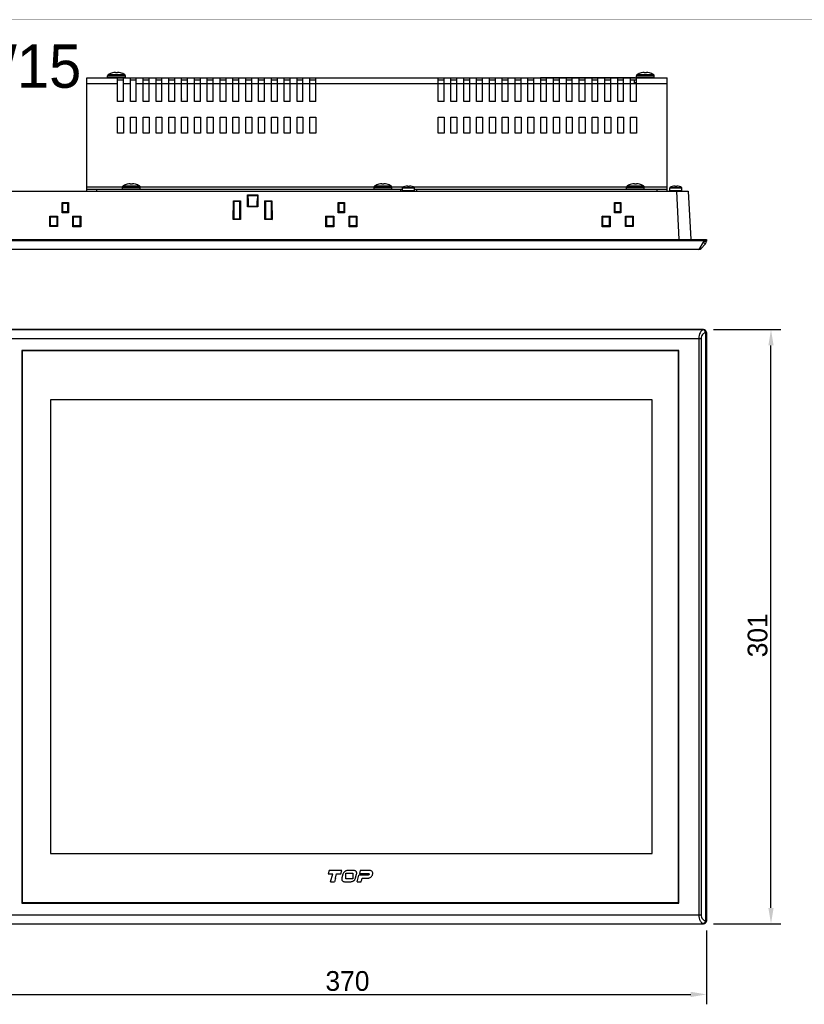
# Model space of a CAD drawing. Header units: millimetres. Extents: x 0 to 1189, y 0 to 841.
# Tile 18 of 50: x 200 to 598, y 342 to 841. Entities that reach past the tile are written whole.
import ezdxf

# ---------------------------------------------------------------- set-up
doc = ezdxf.new("R2010")
doc.units = ezdxf.units.MM
doc.header["$LTSCALE"] = 65.395
doc.header["$PDMODE"] = 3
doc.header["$PDSIZE"] = 0.01
doc.layers.get('0').update_dxf_attribs({"linetype": 'CONTINUOUS'})
doc.layers.get('Defpoints').update_dxf_attribs({"linetype": 'CONTINUOUS'})
for name, color, linetype in [('00_TOPPPC12-FORMAT', 7, 'CONTINUOUS'), ('COVER-REAR_CASE_PC-SHAPE', 7, 'CONTINUOUS'), ('FRONT_CASE_15_DM-SHAPE', 7, 'CONTINUOUS'), ('FRONT_SHEET-15_P-SHAPE', 7, 'CONTINUOUS'), ('HEATSINK_1960062041T001_5-SHAPE', 7, 'CONTINUOUS'), ('HEATSINK_1960062791T001_5-SHAPE', 7, 'CONTINUOUS'), ('LCD_GUIDE-PC_AC150XA01-X0-SHAPE', 7, 'CONTINUOUS'), ('M3X8-SHAPE', 7, 'CONTINUOUS'), ('PRODUCT_LABEL_RX-SHAPE', 7, 'CONTINUOUS'), ('REAR_CASE-PC_15-SHAPE', 7, 'CONTINUOUS'), ('SCREW_M4X8_MUSH_2-SHAPE', 7, 'CONTINUOUS')]:
    doc.layers.add(name, color=color, linetype=linetype)
doc.styles.get("Standard").update_dxf_attribs({"font": 'gothic.ttf'})
doc.dimstyles.new('WALL', dxfattribs={"dimtxt": 10, "dimasz": 8, "dimexe": 5, "dimexo": 5, "dimgap": 1.5, "dimtad": 1, "dimtoh": 1, "dimdsep": 46, "dimtxsty": 'STANDARD', "dimcen": 0, "dimadec": 0, "dimazin": 0, "dimtp": 0.001, "dimtm": 0.001, "dimtfac": 1, "dimtofl": 0, "dimtmove": 0, "dimatfit": 3, "dimfxl": 1, "dimtolj": 1, "dimarcsym": 0})

# ---------------------------------------------------------------- blocks, each defined once
blk = doc.blocks.new('*D33')
at = {"color": 0, "lineweight": -2}
for p, q in [((178.54, 379.54), (178.54, 342.22)), ((548.54, 379.54), (548.54, 342.22)), ((186.54, 347.22), (540.54, 347.22))]:
    blk.add_line(p, q, dxfattribs=at)
at = {"color": 0}
for points in [[(186.54, 348.55), (186.54, 345.88), (178.54, 347.22)], [(540.54, 348.55), (540.54, 345.88), (548.54, 347.22)]]:
    blk.add_solid(points, dxfattribs=at)
at = {"layer": 'Defpoints', "color": 0}
for p in [(178.54, 384.54), (548.54, 384.54), (548.54, 347.22)]:
    blk.add_point(p, dxfattribs=at)
at = {"color": 0, "insert": (366.59, 353.97), "char_height": 10, "attachment_point": 5}
blk.add_mtext('\\A1;370', dxfattribs=at)
blk = doc.blocks.new('*D34')
at = {"color": 0, "lineweight": -2}
for p, q in [((552.04, 684.05), (586.24, 684.05)), ((581.24, 391.05), (581.24, 676.05)), ((552.04, 383.05), (586.24, 383.05))]:
    blk.add_line(p, q, dxfattribs=at)
at = {"color": 0}
for points in [[(579.9, 676.05), (582.57, 676.05), (581.24, 684.05)], [(579.9, 391.05), (582.57, 391.05), (581.24, 383.05)]]:
    blk.add_solid(points, dxfattribs=at)
at = {"layer": 'Defpoints', "color": 0}
for p in [(547.04, 684.05), (581.24, 684.05), (547.04, 383.05)]:
    blk.add_point(p, dxfattribs=at)
at = {"color": 0, "insert": (574.48, 529.2), "char_height": 10, "attachment_point": 5, "rotation": 90}
blk.add_mtext('\\A1;301', dxfattribs=at)

msp = doc.modelspace()

# ---------------------------------------------------------------- linework, layer by layer
at = {"layer": '00_TOPPPC12-FORMAT', "color": 7, "linetype": 'Continuous', "const_width": 0.2}
msp.add_lwpolyline([(0, 841), (1189, 841)], dxfattribs=at)
at = {"layer": 'COVER-REAR_CASE_PC-SHAPE', "color": 7, "linetype": 'Continuous'}
for p, q in [((234.542, 755.246), (234.542, 811.646)), ((234.542, 811.646), (528.542, 811.646)), ((250.042, 808.646), (234.542, 808.646)), ((250.042, 799.646), (250.042, 811.646)), ((253.042, 799.646), (253.042, 811.646)), ((256.542, 808.646), (253.042, 808.646)), ((256.542, 799.646), (256.542, 811.646)), ((256.542, 810.646), (259.542, 810.646)), ((259.542, 799.646), (259.542, 811.646)), ((263.042, 808.646), (259.542, 808.646)), ((263.042, 799.646), (263.042, 811.646)), ((263.042, 810.646), (266.042, 810.646)), ((266.042, 808.646), (263.042, 808.646)), ((266.042, 799.646), (266.042, 811.646)), ((269.542, 808.646), (266.042, 808.646)), ((269.542, 799.646), (269.542, 811.646)), ((269.542, 810.646), (272.542, 810.646)), ((272.542, 808.646), (269.542, 808.646)), ((272.542, 799.646), (272.542, 811.646)), ((276.042, 808.646), (272.542, 808.646)), ((276.042, 799.646), (276.042, 811.646)), ((276.042, 810.646), (279.042, 810.646)), ((279.042, 808.646), (276.042, 808.646)), ((279.042, 799.646), (279.042, 811.646)), ((282.542, 808.646), (279.042, 808.646)), ((282.542, 799.646), (282.542, 811.646)), ((282.542, 810.646), (285.542, 810.646)), ((285.542, 808.646), (282.542, 808.646)), ((285.542, 799.646), (285.542, 811.646)), ((289.042, 808.646), (285.542, 808.646)), ((289.042, 799.646), (289.042, 811.646)), ((289.042, 810.646), (292.042, 810.646)), ((292.042, 808.646), (289.042, 808.646)), ((292.042, 799.646), (292.042, 811.646)), ((295.542, 808.646), (292.042, 808.646)), ((295.542, 799.646), (295.542, 811.646)), ((295.542, 810.646), (298.542, 810.646)), ((298.542, 808.646), (295.542, 808.646)), ((298.542, 799.646), (298.542, 811.646)), ((302.042, 808.646), (298.542, 808.646)), ((302.042, 799.646), (302.042, 811.646)), ((302.042, 810.646), (305.042, 810.646)), ((305.042, 808.646), (302.042, 808.646)), ((305.042, 799.646), (305.042, 811.646)), ((308.542, 808.646), (305.042, 808.646)), ((308.542, 799.646), (308.542, 811.646)), ((308.542, 810.646), (311.542, 810.646)), ((311.542, 808.646), (308.542, 808.646)), ((311.542, 799.646), (311.542, 811.646)), ((315.042, 808.646), (311.542, 808.646)), ((315.042, 799.646), (315.042, 811.646)), ((315.042, 810.646), (318.042, 810.646)), ((318.042, 808.646), (315.042, 808.646)), ((318.042, 799.646), (318.042, 811.646)), ((321.542, 808.646), (318.042, 808.646)), ((321.542, 799.646), (321.542, 811.646)), ((321.542, 810.646), (324.542, 810.646)), ((324.542, 808.646), (321.542, 808.646)), ((324.542, 799.646), (324.542, 811.646)), ((328.042, 808.646), (324.542, 808.646)), ((328.042, 799.646), (328.042, 811.646)), ((328.042, 810.646), (331.042, 810.646)), ((331.042, 808.646), (328.042, 808.646)), ((331.042, 799.646), (331.042, 811.646)), ((334.542, 808.646), (331.042, 808.646)), ((334.542, 799.646), (334.542, 811.646)), ((334.542, 810.646), (337.542, 810.646)), ((337.542, 808.646), (334.542, 808.646)), ((337.542, 799.646), (337.542, 811.646)), ((341.042, 808.646), (337.542, 808.646)), ((341.042, 799.646), (341.042, 811.646)), ((341.042, 810.646), (344.042, 810.646)), ((344.042, 808.646), (341.042, 808.646)), ((344.042, 799.646), (344.042, 811.646)), ((347.542, 808.646), (344.042, 808.646)), ((347.542, 799.646), (347.542, 811.646)), ((347.542, 810.646), (350.542, 810.646)), ((350.542, 808.646), (347.542, 808.646)), ((350.542, 799.646), (350.542, 811.646)), ((412.542, 808.646), (350.542, 808.646)), ((412.542, 799.646), (412.542, 811.646)), ((412.542, 810.646), (415.542, 810.646)), ((415.542, 808.646), (412.542, 808.646)), ((415.542, 799.646), (415.542, 811.646)), ((419.042, 808.646), (415.542, 808.646)), ((419.042, 799.646), (419.042, 811.646)), ((419.042, 810.646), (422.042, 810.646)), ((422.042, 808.646), (419.042, 808.646)), ((422.042, 799.646), (422.042, 811.646)), ((425.542, 808.646), (422.042, 808.646)), ((425.542, 799.646), (425.542, 811.646)), ((425.542, 810.646), (428.542, 810.646)), ((428.542, 808.646), (425.542, 808.646)), ((428.542, 799.646), (428.542, 811.646)), ((432.042, 808.646), (428.542, 808.646)), ((432.042, 799.646), (432.042, 811.646)), ((432.042, 810.646), (435.042, 810.646)), ((435.042, 808.646), (432.042, 808.646)), ((435.042, 799.646), (435.042, 811.646)), ((438.542, 808.646), (435.042, 808.646)), ((438.542, 799.646), (438.542, 811.646)), ((438.542, 810.646), (441.542, 810.646)), ((441.542, 808.646), (438.542, 808.646)), ((441.542, 799.646), (441.542, 811.646)), ((445.042, 808.646), (441.542, 808.646)), ((445.042, 799.646), (445.042, 811.646)), ((445.042, 810.646), (448.042, 810.646)), ((448.042, 808.646), (445.042, 808.646)), ((448.042, 799.646), (448.042, 811.646)), ((451.542, 808.646), (448.042, 808.646)), ((451.542, 799.646), (451.542, 811.646)), ((451.542, 810.646), (454.542, 810.646)), ((454.542, 808.646), (451.542, 808.646)), ((454.542, 799.646), (454.542, 811.646)), ((458.042, 808.646), (454.542, 808.646)), ((458.042, 799.646), (458.042, 811.646)), ((458.042, 810.646), (461.042, 810.646)), ((461.042, 808.646), (458.042, 808.646)), ((461.042, 799.646), (461.042, 811.646)), ((464.542, 808.646), (461.042, 808.646)), ((464.542, 799.646), (464.542, 811.646)), ((464.542, 810.646), (467.542, 810.646)), ((467.542, 808.646), (464.542, 808.646)), ((467.542, 799.646), (467.542, 811.646)), ((471.042, 808.646), (467.542, 808.646)), ((471.042, 799.646), (471.042, 811.646)), ((471.042, 810.646), (474.042, 810.646)), ((474.042, 808.646), (471.042, 808.646)), ((474.042, 799.646), (474.042, 811.646)), ((477.542, 808.646), (474.042, 808.646)), ((477.542, 799.646), (477.542, 811.646)), ((477.542, 810.646), (480.542, 810.646)), ((480.542, 808.646), (477.542, 808.646)), ((480.542, 799.646), (480.542, 811.646)), ((484.042, 808.646), (480.542, 808.646)), ((484.042, 799.646), (484.042, 811.646)), ((484.042, 810.646), (487.042, 810.646)), ((487.042, 808.646), (484.042, 808.646)), ((487.042, 799.646), (487.042, 811.646)), ((490.542, 808.646), (487.042, 808.646)), ((490.542, 799.646), (490.542, 811.646)), ((490.542, 810.646), (493.542, 810.646)), ((493.542, 808.646), (490.542, 808.646)), ((493.542, 799.646), (493.542, 811.646)), ((497.042, 808.646), (493.542, 808.646)), ((497.042, 799.646), (497.042, 811.646)), ((497.042, 810.646), (500.042, 810.646)), ((500.042, 808.646), (497.042, 808.646)), ((500.042, 799.646), (500.042, 811.646)), ((503.542, 808.646), (500.042, 808.646)), ((503.542, 799.646), (503.542, 811.646)), ((503.542, 810.646), (506.542, 810.646)), ((506.542, 808.646), (503.542, 808.646)), ((506.542, 799.646), (506.542, 811.646)), ((510.042, 808.646), (506.542, 808.646)), ((510.042, 799.646), (510.042, 811.646)), ((510.042, 810.646), (513.042, 810.646)), ((513.042, 808.646), (510.042, 808.646)), ((513.042, 799.646), (513.042, 811.646)), ((528.542, 808.646), (513.042, 808.646)), ((528.542, 755.246), (528.542, 811.646)), ((253.042, 799.646), (250.042, 799.646)), ((259.542, 799.646), (256.542, 799.646)), ((266.042, 799.646), (263.042, 799.646)), ((272.542, 799.646), (269.542, 799.646)), ((279.042, 799.646), (276.042, 799.646)), ((285.542, 799.646), (282.542, 799.646)), ((292.042, 799.646), (289.042, 799.646)), ((298.542, 799.646), (295.542, 799.646)), ((305.042, 799.646), (302.042, 799.646)), ((311.542, 799.646), (308.542, 799.646)), ((318.042, 799.646), (315.042, 799.646)), ((324.542, 799.646), (321.542, 799.646)), ((331.042, 799.646), (328.042, 799.646)), ((337.542, 799.646), (334.542, 799.646)), ((344.042, 799.646), (341.042, 799.646)), ((350.542, 799.646), (347.542, 799.646)), ((415.542, 799.646), (412.542, 799.646)), ((422.042, 799.646), (419.042, 799.646)), ((428.542, 799.646), (425.542, 799.646)), ((435.042, 799.646), (432.042, 799.646)), ((441.542, 799.646), (438.542, 799.646)), ((448.042, 799.646), (445.042, 799.646)), ((454.542, 799.646), (451.542, 799.646)), ((461.042, 799.646), (458.042, 799.646)), ((467.542, 799.646), (464.542, 799.646)), ((474.042, 799.646), (471.042, 799.646)), ((480.542, 799.646), (477.542, 799.646)), ((487.042, 799.646), (484.042, 799.646)), ((493.542, 799.646), (490.542, 799.646)), ((500.042, 799.646), (497.042, 799.646)), ((506.542, 799.646), (503.542, 799.646)), ((513.042, 799.646), (510.042, 799.646)), ((250.042, 783.646), (250.042, 791.646)), ((250.042, 791.646), (253.042, 791.646)), ((253.042, 791.646), (253.042, 783.646)), ((256.542, 783.646), (256.542, 791.646)), ((256.542, 791.646), (259.542, 791.646)), ((259.542, 791.646), (259.542, 783.646)), ((263.042, 783.646), (263.042, 791.646)), ((263.042, 791.646), (266.042, 791.646)), ((266.042, 791.646), (266.042, 783.646)), ((269.542, 783.646), (269.542, 791.646)), ((269.542, 791.646), (272.542, 791.646)), ((272.542, 791.646), (272.542, 783.646)), ((276.042, 783.646), (276.042, 791.646)), ((276.042, 791.646), (279.042, 791.646)), ((279.042, 791.646), (279.042, 783.646)), ((282.542, 783.646), (282.542, 791.646)), ((282.542, 791.646), (285.542, 791.646)), ((285.542, 791.646), (285.542, 783.646)), ((289.042, 783.646), (289.042, 791.646)), ((289.042, 791.646), (292.042, 791.646)), ((292.042, 791.646), (292.042, 783.646)), ((295.542, 783.646), (295.542, 791.646)), ((295.542, 791.646), (298.542, 791.646)), ((298.542, 791.646), (298.542, 783.646)), ((302.042, 783.646), (302.042, 791.646)), ((302.042, 791.646), (305.042, 791.646)), ((305.042, 791.646), (305.042, 783.646)), ((308.542, 783.646), (308.542, 791.646)), ((308.542, 791.646), (311.542, 791.646)), ((311.542, 791.646), (311.542, 783.646)), ((315.042, 783.646), (315.042, 791.646)), ((315.042, 791.646), (318.042, 791.646)), ((318.042, 791.646), (318.042, 783.646)), ((321.542, 783.646), (321.542, 791.646)), ((321.542, 791.646), (324.542, 791.646)), ((324.542, 791.646), (324.542, 783.646)), ((328.042, 783.646), (328.042, 791.646)), ((328.042, 791.646), (331.042, 791.646)), ((331.042, 791.646), (331.042, 783.646)), ((334.542, 783.646), (334.542, 791.646)), ((334.542, 791.646), (337.542, 791.646)), ((337.542, 791.646), (337.542, 783.646)), ((341.042, 783.646), (341.042, 791.646)), ((341.042, 791.646), (344.042, 791.646)), ((344.042, 791.646), (344.042, 783.646)), ((347.542, 783.646), (347.542, 791.646)), ((347.542, 791.646), (350.542, 791.646)), ((350.542, 791.646), (350.542, 783.646)), ((412.542, 791.646), (415.542, 791.646)), ((412.542, 783.646), (412.542, 791.646)), ((415.542, 791.646), (415.542, 783.646)), ((419.042, 791.646), (422.042, 791.646)), ((419.042, 783.646), (419.042, 791.646)), ((422.042, 791.646), (422.042, 783.646)), ((425.542, 791.646), (428.542, 791.646)), ((425.542, 783.646), (425.542, 791.646)), ((428.542, 791.646), (428.542, 783.646)), ((432.042, 791.646), (435.042, 791.646)), ((432.042, 783.646), (432.042, 791.646)), ((435.042, 791.646), (435.042, 783.646)), ((438.542, 791.646), (441.542, 791.646)), ((438.542, 783.646), (438.542, 791.646)), ((441.542, 791.646), (441.542, 783.646)), ((445.042, 791.646), (448.042, 791.646)), ((445.042, 783.646), (445.042, 791.646)), ((448.042, 791.646), (448.042, 783.646)), ((451.542, 791.646), (454.542, 791.646)), ((451.542, 783.646), (451.542, 791.646)), ((454.542, 791.646), (454.542, 783.646)), ((458.042, 791.646), (461.042, 791.646)), ((458.042, 783.646), (458.042, 791.646)), ((461.042, 791.646), (461.042, 783.646)), ((464.542, 791.646), (467.542, 791.646)), ((464.542, 783.646), (464.542, 791.646)), ((467.542, 791.646), (467.542, 783.646)), ((471.042, 791.646), (474.042, 791.646)), ((471.042, 783.646), (471.042, 791.646)), ((474.042, 791.646), (474.042, 783.646)), ((477.542, 791.646), (480.542, 791.646)), ((477.542, 783.646), (477.542, 791.646)), ((480.542, 791.646), (480.542, 783.646)), ((484.042, 791.646), (487.042, 791.646)), ((484.042, 783.646), (484.042, 791.646)), ((487.042, 791.646), (487.042, 783.646)), ((490.542, 791.646), (493.542, 791.646)), ((490.542, 783.646), (490.542, 791.646)), ((493.542, 791.646), (493.542, 783.646)), ((497.042, 791.646), (500.042, 791.646)), ((497.042, 783.646), (497.042, 791.646)), ((500.042, 791.646), (500.042, 783.646)), ((503.542, 791.646), (506.542, 791.646)), ((503.542, 783.646), (503.542, 791.646)), ((506.542, 791.646), (506.542, 783.646)), ((510.042, 791.646), (513.042, 791.646)), ((510.042, 783.646), (510.042, 791.646)), ((513.042, 791.646), (513.042, 783.646)), ((253.042, 783.646), (250.042, 783.646)), ((259.542, 783.646), (256.542, 783.646)), ((266.042, 783.646), (263.042, 783.646)), ((272.542, 783.646), (269.542, 783.646)), ((279.042, 783.646), (276.042, 783.646)), ((285.542, 783.646), (282.542, 783.646)), ((292.042, 783.646), (289.042, 783.646)), ((298.542, 783.646), (295.542, 783.646)), ((305.042, 783.646), (302.042, 783.646)), ((311.542, 783.646), (308.542, 783.646)), ((318.042, 783.646), (315.042, 783.646)), ((324.542, 783.646), (321.542, 783.646)), ((331.042, 783.646), (328.042, 783.646)), ((337.542, 783.646), (334.542, 783.646)), ((344.042, 783.646), (341.042, 783.646)), ((350.542, 783.646), (347.542, 783.646)), ((415.542, 783.646), (412.542, 783.646)), ((422.042, 783.646), (419.042, 783.646)), ((428.542, 783.646), (425.542, 783.646)), ((435.042, 783.646), (432.042, 783.646)), ((441.542, 783.646), (438.542, 783.646)), ((448.042, 783.646), (445.042, 783.646)), ((454.542, 783.646), (451.542, 783.646)), ((461.042, 783.646), (458.042, 783.646)), ((467.542, 783.646), (464.542, 783.646)), ((474.042, 783.646), (471.042, 783.646)), ((480.542, 783.646), (477.542, 783.646)), ((487.042, 783.646), (484.042, 783.646)), ((493.542, 783.646), (490.542, 783.646)), ((500.042, 783.646), (497.042, 783.646)), ((506.542, 783.646), (503.542, 783.646)), ((513.042, 783.646), (510.042, 783.646)), ((252.542, 756.246), (234.542, 756.246)), ((234.542, 754.246), (234.542, 755.246)), ((234.542, 755.246), (394.542, 755.246)), ((239.542, 754.246), (239.542, 755.246)), ((380.042, 756.246), (261.542, 756.246)), ((394.922, 756.246), (389.042, 756.246)), ((393.542, 755.246), (393.542, 754.246)), ((508.042, 756.246), (400.161, 756.246)), ((400.542, 755.246), (528.542, 755.246)), ((401.542, 755.246), (401.542, 754.246)), ((528.542, 756.246), (517.042, 756.246)), ((523.542, 754.246), (523.542, 755.246)), ((528.542, 754.246), (528.542, 755.246))]:
    msp.add_line(p, q, dxfattribs=at)
at = {"layer": 'FRONT_CASE_15_DM-SHAPE', "color": 7, "linetype": 'Continuous'}
for p, q in [((187.773, 754.146), (539.31, 754.146)), ((533.318, 754.146), (534.602, 729.646)), ((539.31, 754.146), (540.594, 729.646)), ((221.936, 743.314), (221.949, 748.517)), ((222.264, 748.207), (221.949, 748.517)), ((221.949, 748.517), (225.134, 748.517)), ((224.819, 748.207), (225.134, 748.517)), ((225.134, 748.517), (225.147, 743.314)), ((308.733, 739.798), (308.757, 749.403)), ((308.963, 749.2), (308.757, 749.403)), ((308.757, 749.403), (312.327, 749.403)), ((308.941, 739.995), (308.963, 749.2)), ((308.964, 749.185), (308.963, 749.2)), ((309.042, 749.146), (308.964, 749.185)), ((308.964, 749.185), (312.12, 749.185)), ((309.042, 749.146), (309.042, 740.146)), ((312.042, 749.146), (309.042, 749.146)), ((312.042, 749.146), (312.12, 749.185)), ((312.042, 740.146), (312.042, 749.146)), ((312.12, 749.2), (312.327, 749.403)), ((312.12, 749.2), (312.143, 739.995)), ((312.12, 749.2), (312.12, 749.185)), ((312.327, 749.403), (312.35, 739.798)), ((315.899, 746.222), (315.914, 752.3)), ((316.12, 752.097), (315.914, 752.3)), ((315.914, 752.3), (321.17, 752.3)), ((316.106, 746.419), (316.12, 752.097)), ((316.121, 752.082), (316.12, 752.097)), ((316.166, 752.059), (316.121, 752.082)), ((316.121, 752.082), (320.963, 752.082)), ((316.166, 752.059), (316.192, 749.346)), ((316.166, 752.059), (320.917, 752.059)), ((316.192, 749.346), (316.192, 746.546)), ((320.917, 752.059), (320.892, 749.346)), ((320.892, 746.546), (320.892, 749.346)), ((320.917, 752.059), (320.963, 752.082)), ((320.963, 752.097), (321.17, 752.3)), ((320.963, 752.097), (320.977, 746.419)), ((320.963, 752.097), (320.963, 752.082)), ((321.17, 752.3), (321.184, 746.222)), ((324.733, 739.798), (324.757, 749.403)), ((324.963, 749.2), (324.757, 749.403)), ((324.757, 749.403), (328.327, 749.403)), ((324.941, 739.995), (324.963, 749.2)), ((324.964, 749.185), (324.963, 749.2)), ((325.042, 749.146), (324.964, 749.185)), ((324.964, 749.185), (328.12, 749.185)), ((325.042, 749.146), (325.042, 740.146)), ((328.042, 749.146), (325.042, 749.146)), ((328.042, 749.146), (328.12, 749.185)), ((328.042, 740.146), (328.042, 749.146)), ((328.12, 749.2), (328.327, 749.403)), ((328.12, 749.2), (328.143, 739.995)), ((328.12, 749.2), (328.12, 749.185)), ((328.327, 749.403), (328.35, 739.798)), ((361.936, 743.314), (361.949, 748.517)), ((361.949, 748.517), (365.134, 748.517)), ((362.264, 748.207), (361.949, 748.517)), ((364.819, 748.207), (365.134, 748.517)), ((365.134, 748.517), (365.147, 743.314)), ((501.936, 743.314), (501.949, 748.517)), ((501.949, 748.517), (505.134, 748.517)), ((502.264, 748.207), (501.949, 748.517)), ((504.819, 748.207), (505.134, 748.517)), ((505.134, 748.517), (505.147, 743.314)), ((222.23, 743.613), (221.936, 743.314)), ((222.253, 743.614), (222.23, 743.613)), ((224.853, 743.613), (222.23, 743.613)), ((222.253, 743.614), (222.264, 748.207)), ((222.335, 743.736), (222.253, 743.614)), ((222.265, 748.185), (222.264, 748.207)), ((222.335, 748.15), (222.265, 748.185)), ((222.265, 748.185), (224.818, 748.185)), ((222.335, 743.736), (222.335, 748.15)), ((222.335, 748.15), (224.749, 748.15)), ((224.749, 743.736), (222.335, 743.736)), ((224.749, 748.15), (224.818, 748.185)), ((224.749, 748.15), (224.749, 743.736)), ((224.749, 743.736), (224.83, 743.614)), ((224.819, 748.207), (224.818, 748.185)), ((224.819, 748.207), (224.83, 743.614)), ((224.853, 743.613), (224.83, 743.614)), ((224.853, 743.613), (225.147, 743.314)), ((316.091, 746.418), (315.899, 746.222)), ((321.184, 746.222), (315.899, 746.222)), ((316.106, 746.419), (316.091, 746.418)), ((320.992, 746.418), (316.091, 746.418)), ((316.192, 746.546), (316.106, 746.419)), ((316.192, 746.546), (320.892, 746.546)), ((320.892, 746.546), (320.977, 746.419)), ((320.992, 746.418), (320.977, 746.419)), ((320.992, 746.418), (321.184, 746.222)), ((362.23, 743.613), (361.936, 743.314)), ((362.253, 743.614), (362.23, 743.613)), ((364.853, 743.613), (362.23, 743.613)), ((362.253, 743.614), (362.264, 748.207)), ((362.335, 743.736), (362.253, 743.614)), ((362.265, 748.185), (362.264, 748.207)), ((362.265, 748.185), (364.818, 748.185)), ((362.335, 748.15), (362.265, 748.185)), ((362.335, 748.15), (364.749, 748.15)), ((362.335, 743.736), (362.335, 748.15)), ((364.749, 743.736), (362.335, 743.736)), ((364.749, 748.15), (364.818, 748.185)), ((364.749, 748.15), (364.749, 743.736)), ((364.749, 743.736), (364.83, 743.614)), ((364.819, 748.207), (364.818, 748.185)), ((364.819, 748.207), (364.83, 743.614)), ((364.853, 743.613), (364.83, 743.614)), ((364.853, 743.613), (365.147, 743.314)), ((502.23, 743.613), (501.936, 743.314)), ((502.253, 743.614), (502.23, 743.613)), ((504.853, 743.613), (502.23, 743.613)), ((502.253, 743.614), (502.264, 748.207)), ((502.335, 743.736), (502.253, 743.614)), ((502.265, 748.185), (502.264, 748.207)), ((502.265, 748.185), (504.818, 748.185)), ((502.335, 748.15), (502.265, 748.185)), ((502.335, 748.15), (504.749, 748.15)), ((502.335, 743.736), (502.335, 748.15)), ((504.749, 743.736), (502.335, 743.736)), ((504.749, 748.15), (504.818, 748.185)), ((504.749, 748.15), (504.749, 743.736)), ((504.749, 743.736), (504.83, 743.614)), ((504.819, 748.207), (504.818, 748.185)), ((504.819, 748.207), (504.83, 743.614)), ((504.853, 743.613), (504.83, 743.614)), ((504.853, 743.613), (505.147, 743.314)), ((215.776, 736.347), (215.776, 741.579)), ((215.776, 741.579), (216.092, 741.263)), ((215.776, 741.579), (219.608, 741.579)), ((216.092, 736.646), (216.092, 741.263)), ((216.092, 741.246), (219.292, 741.246)), ((219.608, 741.579), (219.292, 741.263)), ((219.292, 741.263), (219.292, 736.646)), ((219.608, 741.579), (219.608, 736.347)), ((225.147, 743.314), (221.936, 743.314)), ((227.369, 736.187), (227.382, 741.626)), ((227.698, 741.316), (227.382, 741.626)), ((227.382, 741.626), (231.401, 741.626)), ((227.686, 736.488), (227.698, 741.316)), ((227.698, 741.293), (227.698, 741.316)), ((227.785, 741.25), (227.698, 741.293)), ((227.698, 741.293), (231.085, 741.293)), ((227.785, 736.636), (227.785, 741.25)), ((227.785, 741.25), (230.999, 741.25)), ((230.999, 741.25), (231.085, 741.293)), ((230.999, 741.25), (230.999, 736.636)), ((231.086, 741.316), (231.085, 741.293)), ((231.086, 741.316), (231.401, 741.626)), ((231.086, 741.316), (231.097, 736.488)), ((231.401, 741.626), (231.414, 736.187)), ((308.926, 739.994), (308.733, 739.798)), ((312.35, 739.798), (308.733, 739.798)), ((308.941, 739.995), (308.926, 739.994)), ((312.158, 739.994), (308.926, 739.994)), ((309.042, 740.146), (308.941, 739.995)), ((309.042, 740.146), (312.042, 740.146)), ((312.042, 740.146), (312.143, 739.995)), ((312.158, 739.994), (312.143, 739.995)), ((312.158, 739.994), (312.35, 739.798)), ((324.926, 739.994), (324.733, 739.798)), ((328.35, 739.798), (324.733, 739.798)), ((324.941, 739.995), (324.926, 739.994)), ((328.158, 739.994), (324.926, 739.994)), ((325.042, 740.146), (324.941, 739.995)), ((325.042, 740.146), (328.042, 740.146)), ((328.042, 740.146), (328.143, 739.995)), ((328.158, 739.994), (328.143, 739.995)), ((328.158, 739.994), (328.35, 739.798)), ((355.669, 736.187), (355.682, 741.626)), ((355.682, 741.626), (359.701, 741.626)), ((355.998, 741.316), (355.682, 741.626)), ((355.986, 736.488), (355.998, 741.316)), ((355.998, 741.293), (355.998, 741.316)), ((355.998, 741.293), (359.385, 741.293)), ((356.085, 741.25), (355.998, 741.293)), ((356.085, 741.25), (359.299, 741.25)), ((356.085, 736.636), (356.085, 741.25)), ((359.299, 741.25), (359.385, 741.293)), ((359.299, 741.25), (359.299, 736.636)), ((359.386, 741.316), (359.385, 741.293)), ((359.386, 741.316), (359.701, 741.626)), ((359.386, 741.316), (359.397, 736.488)), ((359.701, 741.626), (359.714, 736.187)), ((365.147, 743.314), (361.936, 743.314)), ((367.369, 736.187), (367.382, 741.626)), ((367.382, 741.626), (371.401, 741.626)), ((367.698, 741.316), (367.382, 741.626)), ((367.686, 736.488), (367.698, 741.316)), ((367.698, 741.293), (367.698, 741.316)), ((367.698, 741.293), (371.085, 741.293)), ((367.785, 741.25), (367.698, 741.293)), ((367.785, 741.25), (370.999, 741.25)), ((367.785, 736.636), (367.785, 741.25)), ((370.999, 741.25), (371.085, 741.293)), ((370.999, 741.25), (370.999, 736.636)), ((371.086, 741.316), (371.085, 741.293)), ((371.086, 741.316), (371.401, 741.626)), ((371.086, 741.316), (371.097, 736.488)), ((371.401, 741.626), (371.414, 736.187)), ((495.669, 736.187), (495.682, 741.626)), ((495.682, 741.626), (499.701, 741.626)), ((495.998, 741.316), (495.682, 741.626)), ((495.986, 736.488), (495.998, 741.316)), ((495.998, 741.293), (495.998, 741.316)), ((495.998, 741.293), (499.385, 741.293)), ((496.085, 741.25), (495.998, 741.293)), ((496.085, 741.25), (499.299, 741.25)), ((496.085, 736.636), (496.085, 741.25)), ((499.299, 741.25), (499.385, 741.293)), ((499.299, 741.25), (499.299, 736.636)), ((499.386, 741.316), (499.385, 741.293)), ((499.386, 741.316), (499.701, 741.626)), ((499.386, 741.316), (499.397, 736.488)), ((499.701, 741.626), (499.714, 736.187)), ((505.147, 743.314), (501.936, 743.314)), ((507.476, 741.579), (511.308, 741.579)), ((507.476, 741.579), (507.792, 741.263)), ((507.476, 736.347), (507.476, 741.579)), ((507.792, 736.646), (507.792, 741.263)), ((507.792, 741.246), (510.992, 741.246)), ((511.308, 741.579), (510.992, 741.263)), ((510.992, 741.263), (510.992, 736.646)), ((511.308, 741.579), (511.308, 736.347)), ((215.776, 736.347), (216.075, 736.646)), ((219.608, 736.347), (215.776, 736.347)), ((219.308, 736.646), (216.075, 736.646)), ((219.608, 736.347), (219.308, 736.646)), ((227.663, 736.487), (227.369, 736.187)), ((231.414, 736.187), (227.369, 736.187)), ((227.686, 736.488), (227.663, 736.487)), ((231.12, 736.487), (227.663, 736.487)), ((227.785, 736.636), (227.686, 736.488)), ((230.999, 736.636), (227.785, 736.636)), ((230.999, 736.636), (231.097, 736.488)), ((231.12, 736.487), (231.097, 736.488)), ((231.12, 736.487), (231.414, 736.187)), ((355.963, 736.487), (355.669, 736.187)), ((359.714, 736.187), (355.669, 736.187)), ((355.986, 736.488), (355.963, 736.487)), ((359.42, 736.487), (355.963, 736.487)), ((356.085, 736.636), (355.986, 736.488)), ((359.299, 736.636), (356.085, 736.636)), ((359.299, 736.636), (359.397, 736.488)), ((359.42, 736.487), (359.397, 736.488)), ((359.42, 736.487), (359.714, 736.187)), ((367.663, 736.487), (367.369, 736.187)), ((371.414, 736.187), (367.369, 736.187)), ((367.686, 736.488), (367.663, 736.487)), ((371.12, 736.487), (367.663, 736.487)), ((367.785, 736.636), (367.686, 736.488)), ((370.999, 736.636), (367.785, 736.636)), ((370.999, 736.636), (371.097, 736.488)), ((371.12, 736.487), (371.097, 736.488)), ((371.12, 736.487), (371.414, 736.187)), ((495.963, 736.487), (495.669, 736.187)), ((499.714, 736.187), (495.669, 736.187)), ((495.986, 736.488), (495.963, 736.487)), ((499.42, 736.487), (495.963, 736.487)), ((496.085, 736.636), (495.986, 736.488)), ((499.299, 736.636), (496.085, 736.636)), ((499.299, 736.636), (499.397, 736.488)), ((499.42, 736.487), (499.397, 736.488)), ((499.42, 736.487), (499.714, 736.187)), ((507.476, 736.347), (507.775, 736.646)), ((511.308, 736.347), (507.476, 736.347)), ((511.008, 736.646), (507.775, 736.646)), ((511.308, 736.347), (511.008, 736.646)), ((178.542, 729.646), (548.542, 729.646)), ((547.02, 728.989), (180.064, 728.989)), ((547.02, 728.989), (547.015, 728.806)), ((547.043, 729.646), (547.02, 728.989)), ((548.542, 729.646), (548.514, 728.867)), ((544.695, 724.646), (182.388, 724.646)), ((546.889, 728.332), (544.695, 724.646)), ((548.008, 727.605), (545.814, 725.148)), ((547.043, 684.045), (180.041, 684.045)), ((547.02, 684.022), (180.064, 684.022)), ((547.043, 684.045), (547.02, 684.022)), ((181.269, 679.525), (545.814, 679.525)), ((544.695, 679.525), (544.695, 387.565)), ((545.814, 679.525), (545.814, 387.565)), ((548.008, 682.475), (548.008, 384.615)), ((548.514, 682.516), (548.514, 384.574)), ((548.542, 682.546), (548.519, 682.523)), ((548.542, 384.544), (548.542, 682.546)), ((201.542, 673.545), (201.542, 393.545)), ((534.542, 673.545), (201.542, 673.545)), ((534.542, 393.545), (534.542, 673.545)), ((201.542, 393.545), (534.542, 393.545)), ((181.269, 387.565), (545.814, 387.565)), ((548.519, 384.567), (548.542, 384.544)), ((180.041, 383.045), (547.043, 383.045)), ((180.064, 383.068), (547.02, 383.068)), ((547.02, 383.068), (547.043, 383.045))]:
    msp.add_line(p, q, dxfattribs=at)
for centre, radius, start, end in [((546.516, 728.937), 2, 318.24834, 358), ((544.695, 726.146), 1.5, 270, 318.24834), ((547.017, 682.521), 1.501, 0.08378, 89.91622), ((547.017, 384.569), 1.501, 270.08262, 359.91738)]:
    msp.add_arc(centre, radius, start, end, dxfattribs=at)
for centre, major_axis in [((547.041, 682.544), (1.062, 1.062)), ((547.041, 384.546), (1.062, -1.062))]:
    msp.add_ellipse(centre, major_axis=major_axis, ratio=0.9987828, start_param=-0.7847892, end_param=0.7847892, dxfattribs=at)
msp.add_open_spline([(547.015, 728.806), (547.012, 728.642), (546.972, 728.473), (546.889, 728.332)], degree=3, dxfattribs=at)
for points, knots in [([(548.514, 728.867), (548.514, 728.855), (548.462, 728.838), (548.386, 728.824), (548.243, 728.81), (548.061, 728.801), (547.836, 728.795), (547.484, 728.793), (547.206, 728.799), (547.015, 728.806)], [0, 0, 0, 0, 0.0240211, 0.0821319, 0.1746073, 0.2983666, 0.448847, 0.6203807, 1, 1, 1, 1]), ([(548.519, 728.989), (548.519, 728.986), (548.505, 728.983), (548.486, 728.979), (548.449, 728.976), (548.4, 728.973), (548.337, 728.971), (548.229, 728.968), (548.065, 728.967), (547.841, 728.969), (547.586, 728.973), (547.308, 728.98), (547.117, 728.986), (547.02, 728.989)], [0, 0, 0, 0, 0.0058937, 0.0206445, 0.0446611, 0.0777893, 0.1197573, 0.1701629, 0.2943289, 0.4455641, 0.6180861, 0.8052889, 1, 1, 1, 1]), ([(548.008, 727.605), (547.998, 727.594), (547.949, 727.591), (547.824, 727.639), (547.592, 727.777), (547.263, 728.019), (547.019, 728.22), (546.889, 728.332)], [0, 0, 0, 0, 0.0325821, 0.0923635, 0.3036893, 0.6191704, 1, 1, 1, 1]), ([(546.889, 683.951), (546.585, 683.857), (546.144, 683.57), (545.675, 683.032), (545.213, 682.283), (544.805, 681.101), (544.695, 680.07), (544.695, 679.525)], [0, 0, 0, 0, 0.1826595, 0.2897649, 0.4094777, 0.6865163, 1, 1, 1, 1]), ([(547.015, 684.012), (547.014, 684.007), (547.002, 683.998), (546.962, 683.975), (546.92, 683.96), (546.889, 683.951)], [0, 0, 0, 0, 0.1041299, 0.2992634, 1, 1, 1, 1]), ([(548.008, 682.475), (547.991, 682.655), (547.911, 683.005), (547.665, 683.464), (547.32, 683.806), (547.03, 683.928), (546.889, 683.951)], [0, 0, 0, 0, 0.2740096, 0.5388048, 0.7819063, 1, 1, 1, 1]), ([(547.02, 684.022), (547.019, 684.021), (547.017, 684.017), (547.016, 684.014), (547.015, 684.012)], [0, 0, 0, 0, 0.421976, 1, 1, 1, 1]), ([(548.514, 682.516), (548.514, 682.711), (548.435, 683.104), (548.101, 683.6), (547.604, 683.933), (547.21, 684.011), (547.015, 684.012)], [0, 0, 0, 0, 0.2496498, 0.4996308, 0.7498279, 1, 1, 1, 1]), ([(548.008, 682.475), (547.737, 682.42), (547.184, 682.201), (546.47, 681.581), (545.944, 680.659), (545.814, 679.914), (545.814, 679.525)], [0, 0, 0, 0, 0.209939, 0.4407975, 0.7045769, 1, 1, 1, 1]), ([(548.514, 682.516), (548.51, 682.514), (548.496, 682.512), (548.468, 682.507), (548.424, 682.503), (548.339, 682.496), (548.198, 682.486), (548.077, 682.479), (548.008, 682.475)], [0, 0, 0, 0, 0.0275774, 0.0841689, 0.1695805, 0.2831793, 0.5915362, 1, 1, 1, 1]), ([(548.519, 682.523), (548.518, 682.522), (548.516, 682.52), (548.515, 682.518), (548.514, 682.516)], [0, 0, 0, 0, 0.4345128, 1, 1, 1, 1]), ([(544.695, 387.565), (544.695, 387.02), (544.805, 385.989), (545.213, 384.807), (545.675, 384.058), (546.144, 383.52), (546.585, 383.233), (546.889, 383.14)], [0, 0, 0, 0, 0.3134723, 0.5905161, 0.7102328, 0.8173407, 1, 1, 1, 1]), ([(545.814, 387.565), (545.814, 387.176), (545.944, 386.431), (546.47, 385.509), (547.184, 384.889), (547.737, 384.671), (548.008, 384.615)], [0, 0, 0, 0, 0.2954104, 0.5591964, 0.790061, 1, 1, 1, 1]), ([(548.008, 384.615), (547.991, 384.435), (547.911, 384.085), (547.665, 383.626), (547.32, 383.284), (547.03, 383.162), (546.889, 383.14)], [0, 0, 0, 0, 0.2740097, 0.5388049, 0.7819064, 1, 1, 1, 1]), ([(548.514, 384.574), (548.514, 384.38), (548.435, 383.987), (548.101, 383.49), (547.604, 383.157), (547.21, 383.079), (547.015, 383.078)], [0, 0, 0, 0, 0.2496498, 0.4996308, 0.7498279, 1, 1, 1, 1]), ([(548.008, 384.615), (548.077, 384.611), (548.198, 384.604), (548.339, 384.595), (548.424, 384.587), (548.468, 384.583), (548.496, 384.578), (548.51, 384.576), (548.514, 384.574)], [0, 0, 0, 0, 0.4084012, 0.7167202, 0.8303512, 0.9158012, 0.9724132, 1, 1, 1, 1]), ([(548.514, 384.574), (548.515, 384.573), (548.516, 384.57), (548.518, 384.568), (548.519, 384.567)], [0, 0, 0, 0, 0.5654872, 1, 1, 1, 1]), ([(546.889, 383.14), (546.92, 383.13), (546.962, 383.115), (547.002, 383.093), (547.014, 383.083), (547.015, 383.078)], [0, 0, 0, 0, 0.700673, 0.8958547, 1, 1, 1, 1]), ([(547.015, 383.078), (547.016, 383.076), (547.017, 383.073), (547.019, 383.069), (547.02, 383.068)], [0, 0, 0, 0, 0.578024, 1, 1, 1, 1])]:
    msp.add_open_spline(points, degree=3, knots=knots, dxfattribs=at)
at = {"layer": 'FRONT_SHEET-15_P-SHAPE', "color": 7, "linetype": 'Continuous'}
for p, q in [((201.742, 673.345), (201.742, 393.745)), ((534.342, 673.345), (201.742, 673.345)), ((534.342, 393.745), (534.342, 673.345)), ((216.042, 648.545), (216.042, 418.545)), ((521.042, 648.545), (216.042, 648.545)), ((521.042, 418.545), (521.042, 648.545)), ((216.042, 418.545), (521.042, 418.545)), ((357.319, 410.054), (356.873, 408.387)), ((363.744, 410.054), (357.319, 410.054)), ((363.297, 408.387), (363.744, 410.054)), ((369.785, 410.054), (366.684, 410.054)), ((373.056, 410.05), (372.625, 408.443)), ((377.895, 410.05), (373.056, 410.05)), ((356.873, 408.387), (359.086, 408.387)), ((358.006, 404.354), (359.086, 408.387)), ((358.006, 404.354), (360.019, 404.354)), ((360.514, 406.2), (361.099, 408.387)), ((361.099, 408.387), (363.297, 408.387)), ((364.238, 408.171), (363.72, 406.238)), ((365.157, 404.354), (368.258, 404.354)), ((365.715, 408.588), (369.227, 408.588)), ((365.715, 405.821), (365.715, 408.588)), ((369.227, 405.821), (365.715, 405.821)), ((369.227, 408.588), (369.227, 405.821)), ((370.704, 406.238), (371.222, 408.171)), ((371.529, 404.354), (372.416, 407.664)), ((371.529, 404.354), (373.543, 404.354)), ((377.013, 407.664), (372.416, 407.664)), ((372.625, 408.443), (377.222, 408.443)), ((374.001, 406.066), (376.829, 406.066)), ((201.742, 393.745), (534.342, 393.745))]:
    msp.add_line(p, q, dxfattribs=at)
for points, knots in [([(366.684, 410.054), (366.42, 410.054), (366.016, 409.984), (365.519, 409.759), (365.163, 409.526), (364.84, 409.245), (364.485, 408.816), (364.309, 408.434), (364.238, 408.171)], [0, 0, 0, 0, 0.2404621, 0.3645166, 0.4945545, 0.6263377, 0.7525568, 1, 1, 1, 1]), ([(371.222, 408.171), (371.286, 408.41), (371.328, 408.782), (371.198, 409.239), (371.023, 409.527), (370.786, 409.764), (370.385, 409.999), (370.026, 410.054), (369.785, 410.054)], [0, 0, 0, 0, 0.2659193, 0.3856071, 0.5054225, 0.6239632, 0.7418459, 1, 1, 1, 1]), ([(377.577, 406.198), (377.599, 406.206), (377.89, 406.313), (378.418, 406.619), (378.921, 407.149), (379.211, 407.647), (379.36, 408.044), (379.429, 408.444), (379.412, 408.935), (379.195, 409.497), (378.629, 409.96), (378.145, 410.05), (377.895, 410.05)], [0, 0, 0, 0, 0.0127839, 0.1678788, 0.324521, 0.4022606, 0.4792144, 0.5527001, 0.6203311, 0.7438499, 0.8650879, 1, 1, 1, 1]), ([(360.514, 406.2), (360.4, 405.776), (360.235, 405.161), (360.07, 404.545), (360.019, 404.354)], [0, 0, 0, 0, 0.6882149, 1, 1, 1, 1]), ([(363.711, 406.2), (363.653, 405.972), (363.617, 405.615), (363.743, 405.169), (363.919, 404.882), (364.155, 404.645), (364.557, 404.41), (364.916, 404.354), (365.157, 404.354)], [0, 0, 0, 0, 0.2557942, 0.3772248, 0.4983583, 0.6186654, 0.7381291, 1, 1, 1, 1]), ([(368.258, 404.354), (368.522, 404.354), (368.926, 404.425), (369.423, 404.649), (369.778, 404.883), (370.102, 405.163), (370.448, 405.582), (370.622, 405.95), (370.693, 406.199)], [0, 0, 0, 0, 0.2433192, 0.3687985, 0.5005844, 0.6336437, 0.7614096, 1, 1, 1, 1]), ([(373.543, 404.354), (373.563, 404.427), (373.715, 404.998), (373.869, 405.569), (374.001, 406.066)], [0, 0, 0, 0, 0.1293549, 1, 1, 1, 1]), ([(377.222, 408.443), (377.312, 408.443), (377.461, 408.381), (377.529, 408.2), (377.515, 408.046), (377.442, 407.896), (377.289, 407.735), (377.122, 407.664), (377.013, 407.664)], [0, 0, 0, 0, 0.2211644, 0.3309648, 0.4553151, 0.5927526, 0.7323107, 1, 1, 1, 1])]:
    msp.add_open_spline(points, degree=3, knots=knots, dxfattribs=at)
for points in [[(363.72, 406.238), (363.717, 406.225), (363.714, 406.212), (363.711, 406.2)], [(370.693, 406.199), (370.697, 406.212), (370.7, 406.225), (370.704, 406.238)], [(376.829, 406.066), (377.082, 406.066), (377.338, 406.115), (377.577, 406.198)]]:
    msp.add_open_spline(points, degree=3, dxfattribs=at)
at = {"layer": 'HEATSINK_1960062041T001_5-SHAPE', "color": 7, "linetype": 'Continuous'}
msp.add_arc((281.831, 800.776), 0.766, 338.05492, 21.9836, dxfattribs=at)
at = {"layer": 'HEATSINK_1960062791T001_5-SHAPE', "color": 7, "linetype": 'Continuous'}
msp.add_arc((275.573, 790.935), 0.5, 339.65062, 19.9924, dxfattribs=at)
at = {"layer": 'LCD_GUIDE-PC_AC150XA01-X0-SHAPE', "color": 7, "linetype": 'Continuous'}
for p, q in [((224.749, 743.746), (222.335, 743.746)), ((362.335, 743.746), (364.749, 743.746)), ((504.749, 743.746), (502.335, 743.746))]:
    msp.add_line(p, q, dxfattribs=at)
at = {"layer": 'M3X8-SHAPE', "color": 7, "linetype": 'Continuous'}
for p, q in [((394.542, 755.929), (400.542, 755.929)), ((394.542, 754.346), (394.542, 755.929)), ((400.542, 754.346), (394.542, 754.346)), ((394.646, 756.105), (400.438, 756.105)), ((395.711, 756.539), (395.711, 756.562)), ((397.033, 756.539), (397.033, 756.803)), ((397.142, 756.712), (397.142, 756.55)), ((397.942, 756.55), (397.942, 756.712)), ((398.05, 756.803), (398.05, 756.539)), ((399.372, 756.562), (399.372, 756.539)), ((400.542, 754.346), (400.542, 755.929)), ((530.042, 755.929), (536.042, 755.929)), ((530.042, 754.346), (530.042, 755.929)), ((536.042, 754.346), (530.042, 754.346)), ((530.146, 756.105), (535.938, 756.105)), ((531.211, 756.539), (531.211, 756.562)), ((532.533, 756.539), (532.533, 756.803)), ((532.642, 756.712), (532.642, 756.55)), ((533.442, 756.55), (533.442, 756.712)), ((533.55, 756.803), (533.55, 756.539)), ((534.872, 756.562), (534.872, 756.539)), ((536.042, 754.346), (536.042, 755.929))]:
    msp.add_line(p, q, dxfattribs=at)
for centre, radius, start, end in [((394.742, 755.929), 0.2, 118.73026, 180), ((394.642, 754.346), 0.1, 180, 270), ((397.542, 750.821), 6.025, 107.68583, 118.73026), ((397.542, 750.821), 6.004, 94.85821, 107.75125), ((395.742, 756.466), 0.1, 68.26756, 107.68583), ((395.751, 756.443), 0.104, 107.67914, 112.45548), ((397.542, 750.821), 6.004, 94.77711, 107.66853), ((397.05, 756.705), 0.1, 94.78742, 99.6555), ((397.542, 750.821), 5.74, 84.91839, 95.08161), ((397.077, 756.428), 0.119, 107.27702, 111.57657), ((397.542, 750.821), 5.745, 85.2296, 94.7704), ((397.542, 750.821), 6.004, 72.33147, 85.22289), ((398.033, 756.705), 0.0996, 82.68119, 85.22051), ((398.006, 756.428), 0.119, 68.42128, 72.72083), ((398.033, 756.704), 0.101, 80.35055, 82.68114), ((397.542, 750.821), 6.004, 72.24875, 85.14179), ((399.342, 756.466), 0.1, 72.31417, 111.73235), ((399.332, 756.443), 0.104, 67.5447, 72.32094), ((397.542, 750.821), 6.025, 61.26974, 72.31417), ((400.342, 755.929), 0.2, 0, 61.26974), ((400.442, 754.346), 0.1, 270, 0), ((530.242, 755.929), 0.2, 118.73026, 180), ((530.142, 754.346), 0.1, 180, 270), ((533.042, 750.821), 6.025, 107.68583, 118.73026), ((533.042, 750.821), 6.004, 94.85821, 107.75125), ((531.242, 756.466), 0.1, 68.26756, 107.68583), ((531.251, 756.443), 0.104, 107.67914, 112.45548), ((533.042, 750.821), 6.004, 94.77711, 107.66853), ((532.55, 756.705), 0.1, 94.78742, 99.6555), ((533.042, 750.821), 5.74, 84.91839, 95.08161), ((532.577, 756.428), 0.119, 107.27702, 111.57657), ((533.042, 750.821), 5.745, 85.2296, 94.7704), ((533.042, 750.821), 6.004, 72.33147, 85.22289), ((533.533, 756.705), 0.0996, 82.68119, 85.22051), ((533.506, 756.428), 0.119, 68.42128, 72.72083), ((533.533, 756.704), 0.101, 80.35055, 82.68114), ((533.042, 750.821), 6.004, 72.24875, 85.14179), ((534.842, 756.466), 0.1, 72.31417, 111.73235), ((534.832, 756.443), 0.104, 67.5447, 72.32094), ((533.042, 750.821), 6.025, 61.26974, 72.31417), ((535.842, 755.929), 0.2, 0, 61.26974), ((535.942, 754.346), 0.1, 270, 0)]:
    msp.add_arc(centre, radius, start, end, dxfattribs=at)
for points, knots in [([(397.142, 756.712), (397.142, 756.727), (397.135, 756.756), (397.109, 756.787), (397.076, 756.803), (397.053, 756.805), (397.042, 756.804)], [0, 0, 0, 0, 0.295493, 0.5540378, 0.7826438, 1, 1, 1, 1]), ([(397.942, 756.712), (397.942, 756.727), (397.949, 756.755), (397.975, 756.787), (398.007, 756.803), (398.031, 756.805), (398.042, 756.804)], [0, 0, 0, 0, 0.2962043, 0.5538946, 0.7822785, 1, 1, 1, 1]), ([(532.642, 756.712), (532.642, 756.727), (532.635, 756.756), (532.609, 756.787), (532.576, 756.803), (532.553, 756.805), (532.542, 756.804)], [0, 0, 0, 0, 0.295493, 0.5540378, 0.7826438, 1, 1, 1, 1]), ([(533.442, 756.712), (533.442, 756.727), (533.449, 756.755), (533.475, 756.787), (533.507, 756.803), (533.531, 756.805), (533.542, 756.804)], [0, 0, 0, 0, 0.2962043, 0.5538946, 0.7822785, 1, 1, 1, 1])]:
    msp.add_open_spline(points, degree=3, knots=knots, dxfattribs=at)
for points in [[(397.064, 756.547), (397.056, 756.546), (397.049, 756.544), (397.042, 756.542)], [(398.019, 756.547), (398.027, 756.546), (398.034, 756.544), (398.042, 756.542)], [(532.564, 756.547), (532.556, 756.546), (532.549, 756.544), (532.542, 756.542)], [(533.519, 756.547), (533.527, 756.546), (533.534, 756.544), (533.542, 756.542)]]:
    msp.add_open_spline(points, degree=3, dxfattribs=at)
at = {"layer": 'PRODUCT_LABEL_RX-SHAPE', "color": 7, "linetype": 'Continuous'}
for p, q in [((464.492, 811.846), (512.392, 811.846)), ((464.492, 811.646), (464.492, 811.846)), ((467.492, 811.646), (467.492, 811.846)), ((509.392, 811.646), (509.392, 811.846)), ((512.392, 811.646), (512.392, 811.846))]:
    msp.add_line(p, q, dxfattribs=at)
at = {"layer": 'REAR_CASE-PC_15-SHAPE', "color": 7, "linetype": 'Continuous'}
for p, q in [((250.042, 810.646), (253.042, 810.646)), ((512.142, 809.046), (512.142, 810.646)), ((513.042, 809.046), (512.142, 809.046)), ((190.042, 754.246), (537.042, 754.246)), ((533.042, 754.246), (533.042, 754.146)), ((537.042, 754.246), (537.042, 754.146))]:
    msp.add_line(p, q, dxfattribs=at)
at = {"layer": 'SCREW_M4X8_MUSH_2-SHAPE', "color": 7, "linetype": 'Continuous'}
for p, q in [((245.377, 813.263), (253.706, 813.263)), ((247.498, 814.148), (247.498, 814.167)), ((248.998, 814.148), (249.002, 814.396)), ((250.081, 814.396), (250.085, 814.148)), ((251.585, 814.167), (251.585, 814.148)), ((513.377, 813.263), (521.706, 813.263)), ((515.498, 814.148), (515.498, 814.167)), ((516.998, 814.148), (517.002, 814.396)), ((518.081, 814.396), (518.085, 814.148)), ((519.585, 814.167), (519.585, 814.148)), ((245.042, 811.846), (245.042, 812.665)), ((245.042, 812.665), (254.042, 812.665)), ((245.042, 811.846), (254.042, 811.846)), ((254.042, 811.846), (254.042, 812.665)), ((513.042, 812.665), (522.042, 812.665)), ((513.042, 811.846), (513.042, 812.665)), ((513.042, 811.846), (522.042, 811.846)), ((522.042, 811.846), (522.042, 812.665)), ((252.542, 755.446), (252.542, 756.265)), ((252.542, 756.265), (261.542, 756.265)), ((252.542, 755.446), (261.542, 755.446)), ((252.877, 756.863), (261.206, 756.863)), ((254.998, 757.748), (254.998, 757.767)), ((256.498, 757.748), (256.502, 757.996)), ((257.581, 757.996), (257.585, 757.748)), ((259.085, 757.767), (259.085, 757.748)), ((261.542, 755.446), (261.542, 756.265)), ((380.042, 756.265), (389.042, 756.265)), ((380.042, 755.446), (380.042, 756.265)), ((380.042, 755.446), (389.042, 755.446)), ((380.377, 756.863), (388.706, 756.863)), ((382.498, 757.748), (382.498, 757.767)), ((383.998, 757.748), (384.002, 757.996)), ((385.081, 757.996), (385.085, 757.748)), ((386.585, 757.767), (386.585, 757.748)), ((389.042, 755.446), (389.042, 756.265)), ((508.042, 756.265), (517.042, 756.265)), ((508.042, 755.446), (508.042, 756.265)), ((508.042, 755.446), (517.042, 755.446)), ((508.377, 756.863), (516.706, 756.863)), ((510.498, 757.748), (510.498, 757.767)), ((511.998, 757.748), (512.002, 757.996)), ((513.081, 757.996), (513.085, 757.748)), ((514.585, 757.767), (514.585, 757.748)), ((517.042, 755.446), (517.042, 756.265))]:
    msp.add_line(p, q, dxfattribs=at)
for centre, radius, start, end in [((245.742, 812.665), 0.7, 121.36901, 180), ((249.542, 806.432), 8, 104.79791, 121.36901), ((249.545, 806.424), 7.991, 93.89122, 104.84035), ((249.542, 806.465), 7.701, 85.95166, 94.04834), ((249.539, 806.424), 7.991, 75.15965, 86.10878), ((249.542, 806.432), 8, 58.63099, 75.20209), ((253.342, 812.665), 0.7, 0, 58.63099), ((513.742, 812.665), 0.7, 121.36901, 180), ((517.542, 806.432), 8, 104.79791, 121.36901), ((517.545, 806.424), 7.991, 93.89122, 104.84035), ((517.542, 806.465), 7.701, 85.95166, 94.04834), ((517.539, 806.424), 7.991, 75.15965, 86.10878), ((517.542, 806.432), 8, 58.63099, 75.20209), ((521.342, 812.665), 0.7, 0, 58.63099), ((245.242, 811.846), 0.2, 180, 270), ((253.842, 811.846), 0.2, 270, 0), ((513.242, 811.846), 0.2, 180, 243), ((521.842, 811.846), 0.2, 270, 0), ((253.242, 756.265), 0.7, 121.36901, 180), ((252.742, 755.446), 0.2, 180, 270), ((257.042, 750.032), 8, 104.79791, 121.36901), ((257.045, 750.024), 7.991, 93.89122, 104.84035), ((257.042, 750.065), 7.701, 85.95166, 94.04834), ((257.039, 750.024), 7.991, 75.15965, 86.10878), ((257.042, 750.032), 8, 58.63099, 75.20209), ((260.842, 756.265), 0.7, 0, 58.63099), ((261.342, 755.446), 0.2, 270, 0), ((380.742, 756.265), 0.7, 121.36901, 180), ((380.242, 755.446), 0.2, 180, 270), ((384.542, 750.032), 8, 104.79791, 121.36901), ((384.545, 750.024), 7.991, 93.89122, 104.84035), ((384.542, 750.065), 7.701, 85.95166, 94.04834), ((384.539, 750.024), 7.991, 75.15965, 86.10878), ((384.542, 750.032), 8, 58.63099, 75.20209), ((388.342, 756.265), 0.7, 0, 58.63099), ((388.842, 755.446), 0.2, 270, 0), ((508.742, 756.265), 0.7, 121.36901, 180), ((508.242, 755.446), 0.2, 180, 270), ((512.542, 750.032), 8, 104.79791, 121.36901), ((512.545, 750.024), 7.991, 93.89122, 104.84035), ((512.542, 750.065), 7.701, 85.95166, 94.04834), ((512.539, 750.024), 7.991, 75.15965, 86.10878), ((512.542, 750.032), 8, 58.63099, 75.20209), ((516.342, 756.265), 0.7, 0, 58.63099), ((516.842, 755.446), 0.2, 270, 0)]:
    msp.add_arc(centre, radius, start, end, dxfattribs=at)

# ---------------------------------------------------------------- texts
msp.add_text('TOP-PCVIEW15', height=21.93771).set_placement((13.248, 806.607))

# ---------------------------------------------------------------- dimensions: what is measured, and where the dimension line sits
dim = msp.add_linear_dim(base=(581.236, 684.045), p1=(547.043, 383.045), p2=(547.043, 684.045), angle=90, dimstyle='WALL')
dim.commit()
dim.dimension.update_dxf_attribs({"geometry": '*D34', "text_midpoint": (581.236, 529.197), "dimtype": 160})
dim = msp.add_linear_dim(base=(548.542, 347.218), p1=(178.542, 384.544), p2=(548.542, 384.544), dimstyle='WALL')
dim.commit()
dim.dimension.update_dxf_attribs({"geometry": '*D33', "text_midpoint": (366.59, 347.218), "dimtype": 160})

doc.saveas('drawing.dxf')
